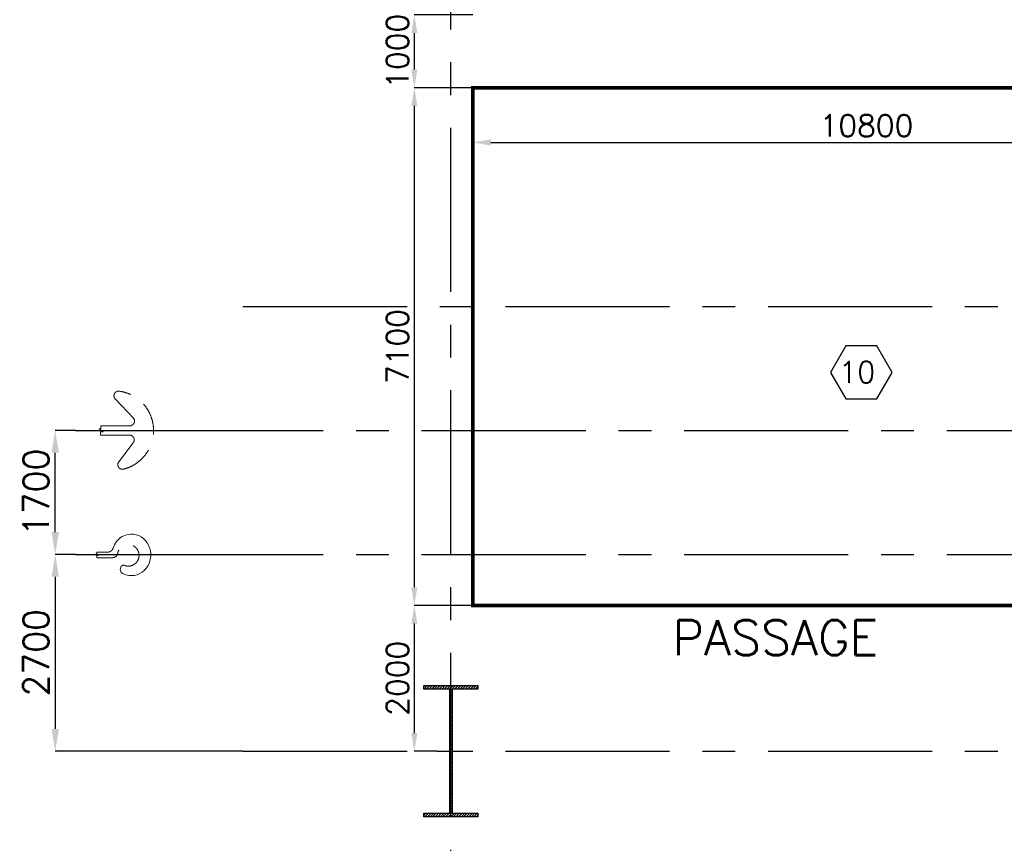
# Model space of a CAD drawing. Header units: inches. Extents: x 0 to 1564127, y -23460 to 23144100.
# Tile 3 of 215: x 47389 to 60891, y 30909 to 42205. Entities that reach past the tile are written whole.
import ezdxf

# ---------------------------------------------------------------- set-up
doc = ezdxf.new("R2010")
doc.units = ezdxf.units.IN
doc.header["$LTSCALE"] = 1800
doc.header["$MEASUREMENT"] = 0
doc.linetypes.add('CENTER', pattern=[2, 1.25, -0.25, 0.25, -0.25])
doc.linetypes.add('HIDDEN', pattern=[0.375, 0.25, -0.125])
doc.layers.get('0').update_dxf_attribs({"color": 253, "lineweight": 9})
for name, color, linetype in [('CEN', 2, 'CENTER'), ('COL', 1, 'Continuous'), ('DIM', 4, 'Continuous'), ('GRID', 251, 'CENTER'), ('TEXT', 3, 'Continuous')]:
    doc.layers.add(name, color=color, linetype=linetype)
doc.layers.add('EQUIP', color=8, linetype='HIDDEN', lineweight=9)
doc.styles.add('ROMANS', font='romans.shx')
doc.dimstyles.new('STANDARD1', dxfattribs={"dimtxt": 300, "dimasz": 250, "dimexe": 0, "dimexo": 0, "dimgap": 80, "dimtad": 1, "dimdec": 0, "dimzin": 0, "dimdsep": 46, "dimtxsty": 'ROMANS', "dimcen": 0, "dimclrd": 4, "dimclre": 4, "dimclrt": 7, "dimadec": 0, "dimazin": 0, "dimtfac": 0.09, "dimtdec": 0, "dimtix": 1, "dimtofl": 0, "dimtmove": 0, "dimatfit": 3, "dimfxl": 1, "dimtolj": 1, "dimtzin": 0, "dimarcsym": 0})
doc.dimstyles.new('USER175', dxfattribs={"dimscale": 175, "dimtxt": 2, "dimasz": 1.75, "dimexe": 0, "dimexo": 0, "dimgap": 0.5, "dimtad": 1, "dimdec": 0, "dimzin": 0, "dimdsep": 46, "dimtxsty": 'ROMANS', "dimcen": 0, "dimclrd": 4, "dimclre": 4, "dimclrt": 4, "dimadec": 0, "dimazin": 0, "dimtfac": 0.09, "dimtdec": 0, "dimtix": 1, "dimtofl": 0, "dimtmove": 0, "dimatfit": 3, "dimfxl": 1, "dimtolj": 1, "dimtzin": 0, "dimarcsym": 0})

# ---------------------------------------------------------------- blocks, each defined once
blk = doc.blocks.new('A-ROW COLUMN')
at = {"layer": 'COL'}
h = blk.add_hatch(dxfattribs=at)
h.set_pattern_fill('ANSI31', color=256, scale=200, style=0)
h.set_pattern_definition([(45, (165226.353, 18853.894), (-17.67767, 17.67767), [])])
h.paths.add_polyline_path([(180799, 40890), (181539, 40890), (181539, 40840), (180799, 40840)])
h.paths.add_polyline_path([(181153, 42590), (181185, 42590), (181185, 40890), (181153, 40890)])
h.paths.add_polyline_path([(180799, 42640), (181539, 42640), (181539, 42590), (180799, 42590)])
blk.add_line((181169, 40840), (181169, 42640))
at = {"layer": 'CEN'}
for p, q in [((181169, 40840), (181169, 42640)), ((180977, 41740), (181360, 41740))]:
    blk.add_line(p, q, dxfattribs=at)
at = {"layer": 'COL'}
for points in [[(180799, 42640), (181539, 42640), (181539, 42590), (180799, 42590)], [(181153, 42590), (181185, 42590), (181185, 40890), (181153, 40890)], [(180799, 40890), (181539, 40890), (181539, 40840), (180799, 40840)]]:
    blk.add_lwpolyline(points, close=True, dxfattribs=at)
blk = doc.blocks.new('*D450')
at = {"layer": 'Defpoints', "color": 0, "transparency": 16777216}
for p in [(53601, 40722), (64401, 40722), (64401, 40522)]:
    blk.add_point(p, dxfattribs=at)
at = {"layer": 'DIM', "color": 4, "lineweight": -2, "transparency": 16777216}
for p, q in [((53601, 40722), (53601, 40522)), ((64401, 40722), (64401, 40522)), ((53851, 40522), (64151, 40522))]:
    blk.add_line(p, q, dxfattribs=at)
at = {"layer": 'DIM', "color": 4, "transparency": 16777216}
for points in [[(53851, 40564), (53851, 40480), (53601, 40522)], [(64151, 40564), (64151, 40480), (64401, 40522)]]:
    blk.add_solid(points, dxfattribs=at)
at = {"layer": 'DIM', "color": 7, "transparency": 16777216, "insert": (59001, 40752), "char_height": 300, "attachment_point": 5, "style": 'ROMANS'}
blk.add_mtext('\\A1;10800', dxfattribs=at)
blk = doc.blocks.new('*D744')
at = {"layer": 'Defpoints', "color": 0, "transparency": 16777216}
for p in [(53601, 34172), (52801, 32172), (53110, 32172)]:
    blk.add_point(p, dxfattribs=at)
at = {"layer": 'DIM', "color": 4, "lineweight": -2, "transparency": 16777216}
for p, q in [((53601, 34172), (52801, 34172)), ((52801, 33922), (52801, 32422)), ((53110, 32172), (52801, 32172))]:
    blk.add_line(p, q, dxfattribs=at)
at = {"layer": 'DIM', "color": 4, "transparency": 16777216}
for points in [[(52760, 33922), (52843, 33922), (52801, 34172)], [(52760, 32422), (52843, 32422), (52801, 32172)]]:
    blk.add_solid(points, dxfattribs=at)
at = {"layer": 'DIM', "color": 7, "transparency": 16777216, "insert": (52571, 33172), "char_height": 300, "attachment_point": 5, "rotation": 90, "style": 'ROMANS'}
blk.add_mtext('\\A1;2000', dxfattribs=at)
blk = doc.blocks.new('*D754')
at = {"layer": 'Defpoints', "color": 0, "transparency": 16777216}
for p in [(48156, 34872), (47877, 32172), (50451, 32172)]:
    blk.add_point(p, dxfattribs=at)
at = {"layer": 'DIM', "color": 4, "lineweight": -2, "transparency": 16777216}
for p, q in [((48156, 34872), (47877, 34872)), ((47877, 34566), (47877, 32478)), ((50451, 32172), (47877, 32172))]:
    blk.add_line(p, q, dxfattribs=at)
at = {"layer": 'DIM', "color": 4, "transparency": 16777216}
for points in [[(47826, 34566), (47928, 34566), (47877, 34872)], [(47826, 32478), (47928, 32478), (47877, 32172)]]:
    blk.add_solid(points, dxfattribs=at)
at = {"layer": 'DIM', "color": 4, "transparency": 16777216, "insert": (47614, 33522), "char_height": 350, "attachment_point": 5, "rotation": 90, "style": 'ROMANS'}
blk.add_mtext('\\A1;2700', dxfattribs=at)
blk = doc.blocks.new('*D757')
at = {"layer": 'Defpoints', "color": 0, "transparency": 16777216}
for p in [(47877, 36572), (48156, 36572), (48156, 34872)]:
    blk.add_point(p, dxfattribs=at)
at = {"layer": 'DIM', "color": 4, "lineweight": -2, "transparency": 16777216}
for p, q in [((48156, 36572), (47877, 36572)), ((47877, 35178), (47877, 36266)), ((48156, 34872), (47877, 34872))]:
    blk.add_line(p, q, dxfattribs=at)
at = {"layer": 'DIM', "color": 4, "transparency": 16777216}
for points in [[(47826, 36266), (47928, 36266), (47877, 36572)], [(47826, 35178), (47928, 35178), (47877, 34872)]]:
    blk.add_solid(points, dxfattribs=at)
at = {"layer": 'DIM', "color": 4, "transparency": 16777216, "insert": (47614, 35722), "char_height": 350, "attachment_point": 5, "rotation": 90, "style": 'ROMANS'}
blk.add_mtext('\\A1;1700', dxfattribs=at)
blk = doc.blocks.new('*D480')
at = {"layer": 'Defpoints', "color": 0, "transparency": 16777216}
for p in [(53601, 42272), (52801, 41272), (53601, 41272)]:
    blk.add_point(p, dxfattribs=at)
at = {"layer": 'DIM', "color": 4, "lineweight": -2, "transparency": 16777216}
for p, q in [((53601, 42272), (52801, 42272)), ((52801, 42022), (52801, 41522)), ((53601, 41272), (52801, 41272))]:
    blk.add_line(p, q, dxfattribs=at)
at = {"layer": 'DIM', "color": 4, "transparency": 16777216}
for points in [[(52760, 42022), (52843, 42022), (52801, 42272)], [(52760, 41522), (52843, 41522), (52801, 41272)]]:
    blk.add_solid(points, dxfattribs=at)
at = {"layer": 'DIM', "color": 7, "transparency": 16777216, "insert": (52571, 41772), "char_height": 300, "attachment_point": 5, "rotation": 90, "style": 'ROMANS'}
blk.add_mtext('\\A1;1000', dxfattribs=at)
blk = doc.blocks.new('*D481')
at = {"layer": 'Defpoints', "color": 0, "transparency": 16777216}
for p in [(53601, 41272), (52801, 34172), (53601, 34172)]:
    blk.add_point(p, dxfattribs=at)
at = {"layer": 'DIM', "color": 4, "lineweight": -2, "transparency": 16777216}
for p, q in [((53601, 41272), (52801, 41272)), ((52801, 41022), (52801, 34422)), ((53601, 34172), (52801, 34172))]:
    blk.add_line(p, q, dxfattribs=at)
at = {"layer": 'DIM', "color": 4, "transparency": 16777216}
for points in [[(52760, 41022), (52843, 41022), (52801, 41272)], [(52760, 34422), (52843, 34422), (52801, 34172)]]:
    blk.add_solid(points, dxfattribs=at)
at = {"layer": 'DIM', "color": 7, "transparency": 16777216, "insert": (52571, 37722), "char_height": 300, "attachment_point": 5, "rotation": 90, "style": 'ROMANS'}
blk.add_mtext('\\A1;7100', dxfattribs=at)

msp = doc.modelspace()

# ---------------------------------------------------------------- linework, layer by layer
at = {"layer": 'CEN'}
for p, q in [((49301.24, 36571.87), (87801.24, 36571.87)), ((49301.24, 34871.87), (87801.24, 34871.87))]:
    msp.add_line(p, q, dxfattribs=at)
for points in [[(48156.24, 36571.87), (49301.24, 36571.87)], [(48156.24, 34871.87), (49301.24, 34871.87)]]:
    msp.add_lwpolyline(points, dxfattribs=at)
at = {"layer": 'EQUIP', "const_width": 50}
msp.add_lwpolyline([(53601.24, 41271.87), (64401.24, 41271.87), (64401.24, 34171.87), (53601.24, 34171.87)], close=True, dxfattribs=at)
at = {"layer": 'EQUIP'}
for points in [[(48692.53, 37011.87, -0.593417), (48745.63, 37111.47)], [(48745.63, 37111.47, -0.83665), (48805.83, 36039.47)], [(48953.63, 36735.67, -0.575065), (48903.53, 36636.07)], [(48898.73, 36507.67, -0.52945), (48953.43, 36416.97)], [(48805.83, 36039.47, -0.590638), (48741.03, 36129.27)], [(48733.83, 34890.77, -2.71387), (48823.73, 34721.07)], [(48669.13, 34956.07, -0.328117), (48600.93, 34903.57)], [(48733.83, 34890.77, -0.369388), (48662.83, 34826.57)], [(48776.43, 34697.07, -0.449303), (48823.73, 34721.07)]]:
    msp.add_lwpolyline(points, format="xyb", dxfattribs=at)
for points in [[(48692.53, 37011.87), (48953.63, 36735.67)], [(48477.03, 36593.77), (48534.93, 36554.57)], [(48500.73, 36593.77), (48477.03, 36593.77)], [(48500.73, 36636.07), (48903.53, 36636.07)], [(48500.73, 36636.07), (48500.73, 36593.77)], [(48498.03, 36554.57), (48498.03, 36507.67)], [(48534.93, 36554.57), (48498.03, 36554.57)], [(48498.03, 36507.67), (48898.73, 36507.67)], [(48741.03, 36129.27), (48953.43, 36416.97)], [(48669.13, 34956.07), (48678.13, 34980.67), (48689.23, 35004.37), (48702.43, 35027.17), (48717.73, 35048.47), (48734.83, 35068.27), (48753.63, 35086.27), (48773.83, 35102.17), (48795.33, 35115.97), (48817.73, 35127.47), (48840.93, 35136.67), (48875.53, 35145.77), (48911.83, 35149.77), (48948.83, 35148.47), (48985.83, 35141.57), (49021.73, 35128.97), (49055.73, 35111.07), (49086.93, 35088.27), (49114.63, 35061.17), (49138.23, 35030.57), (49157.33, 34997.37), (49171.73, 34962.47), (49182.03, 34923.87), (49187.23, 34883.17), (49186.83, 34841.37), (49180.63, 34799.57), (49168.53, 34758.87), (49150.83, 34720.47), (49128.13, 34685.37), (49100.93, 34654.57), (49070.13, 34628.77), (49036.83, 34608.27), (49002.03, 34593.57), (48980.33, 34587.17), (48957.93, 34582.87), (48935.23, 34580.57), (48912.33, 34580.37), (48889.43, 34582.27), (48866.83, 34586.27), (48844.63, 34592.27), (48823.03, 34600.37), (48802.33, 34610.27), (48782.63, 34621.97)], [(48432.43, 34878.17), (48467.23, 34854.77)], [(48446.73, 34878.17), (48432.43, 34878.17)], [(48445.13, 34854.77), (48445.13, 34826.57)], [(48467.23, 34854.77), (48445.13, 34854.77)], [(48446.73, 34903.57), (48600.93, 34903.57)], [(48446.73, 34903.57), (48446.73, 34878.17)], [(48445.13, 34826.57), (48662.83, 34826.57)], [(48776.43, 34697.07), (48767.23, 34666.77)], [(48782.63, 34621.97), (48767.23, 34666.77)]]:
    msp.add_lwpolyline(points, dxfattribs=at)
at = {"layer": 'GRID'}
for p, q in [((53301.24, 27671.87), (53301.24, 64671.87)), ((50451.24, 38271.87), (87501.24, 38271.87)), ((50451.24, 32171.87), (89051.24, 32171.87))]:
    msp.add_line(p, q, dxfattribs=at)
at = {"layer": 'TEXT', "color": 3}
msp.add_lwpolyline([(58719.83, 37733.36), (58509.23, 37368.59), (58719.83, 37003.82), (59141.03, 37003.82), (59351.63, 37368.59), (59141.03, 37733.36)], close=True, dxfattribs=at)

# ---------------------------------------------------------------- block references
at = {"layer": 'COL'}
msp.add_blockref('A-ROW COLUMN', (-127867.29, -9567.88), dxfattribs=at)

# ---------------------------------------------------------------- texts
at = {"layer": 'TEXT', "color": 3, "style": 'ROMANS'}
msp.add_text('10', height=292.5, dxfattribs=at).set_placement((58621.1, 37226.75))
at = {"layer": 'TEXT', "style": 'ROMANS'}
msp.add_text('PASSAGE', height=480, dxfattribs=at).set_placement((56341.3, 33491.87))

# ---------------------------------------------------------------- dimensions: what is measured, and where the dimension line sits
at = {"layer": 'DIM'}
dim = msp.add_linear_dim(base=(52801.24, 41271.87), p1=(53601.24, 42271.87), p2=(53601.24, 41271.87), angle=90, dimstyle='STANDARD1', dxfattribs=at)
dim.commit()
dim.dimension.update_dxf_attribs({"geometry": '*D480', "text_midpoint": (52801.24, 41771.87), "dimtype": 160})
for base, p1, p2, dimstyle, picture, middle in [((52801.24, 34171.87), (53601.24, 41271.87), (53601.24, 34171.87), 'STANDARD1', '*D481', (52571.24, 37721.87)), ((47876.86, 36571.87), (48156.24, 34871.87), (48156.24, 36571.87), 'USER175', '*D757', (47614.36, 35721.87)), ((47876.86, 32171.87), (48156.24, 34871.87), (50451.24, 32171.87), 'USER175', '*D754', (47614.36, 33521.87)), ((52801.24, 32171.87), (53601.24, 34171.87), (53109.67, 32171.87), 'STANDARD1', '*D744', (52571.24, 33171.87))]:
    dim = msp.add_linear_dim(base=base, p1=p1, p2=p2, angle=90, dimstyle=dimstyle, dxfattribs=at)
    dim.commit()
    dim.dimension.update_dxf_attribs({"geometry": picture, "text_midpoint": middle})
dim = msp.add_linear_dim(base=(64401.24, 40521.87), p1=(53601.24, 40721.87), p2=(64401.24, 40721.87), dimstyle='STANDARD1', dxfattribs=at)
dim.commit()
dim.dimension.update_dxf_attribs({"geometry": '*D450', "text_midpoint": (59001.24, 40751.87)})

doc.saveas('drawing.dxf')
